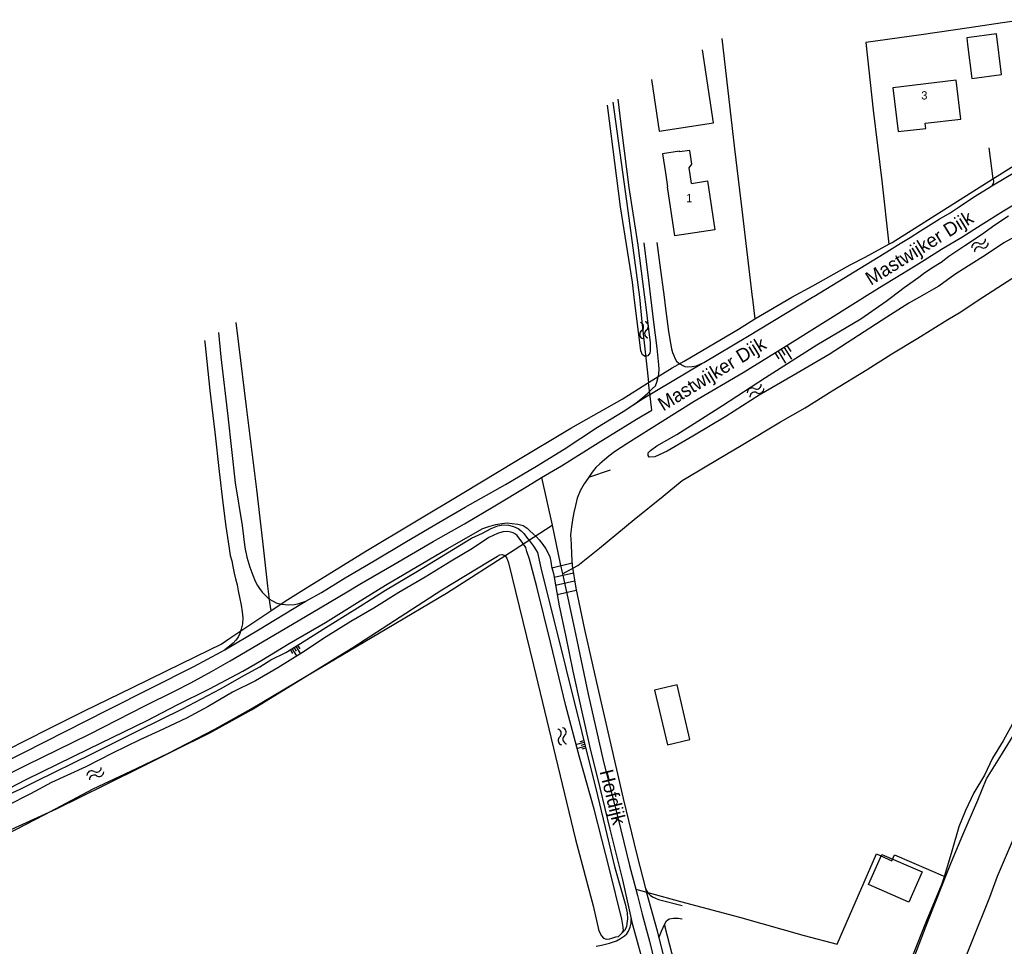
# Model space of a CAD drawing. Extents: x 123992 to 125854, y 449108 to 451911.
# Tile 156 of 175: x 124797 to 124977, y 451382 to 451551. Entities that reach past the tile are written whole.
import ezdxf
from ezdxf.enums import TextEntityAlignment as Align

# ---------------------------------------------------------------- set-up
doc = ezdxf.new("R2010")
doc.units = 0
for name, color, linetype in [('DEFAULT_113', 2, 'CONTINUOUS'), ('DEFAULT_117', 3, 'CONTINUOUS'), ('DEFAULT_21', 8, 'CONTINUOUS'), ('DEFAULT_23', 9, 'CONTINUOUS'), ('DEFAULT_4', 1, 'CONTINUOUS'), ('DEFAULT_48', 141, 'CONTINUOUS'), ('DEFAULT_7', 5, 'CONTINUOUS'), ('DEFAULT_79', 9, 'CONTINUOUS'), ('DEFAULT_99', 9, 'CONTINUOUS'), ('S04_TALUD', 9, 'CONTINUOUS'), ('S05_WATER', 141, 'CONTINUOUS')]:
    doc.layers.add(name, color=color, linetype=linetype)

msp = doc.modelspace()

# ---------------------------------------------------------------- linework, layer by layer
at = {"layer": 'DEFAULT_21'}
for points in [[(124979.989, 451550.598), (124976.156, 451550.034), (124970.082, 451549.087), (124961.329, 451547.845), (124951.265, 451546.444), (124952.624, 451534.101), (124954.159, 451521.24), (124955.455, 451509.658)], [(124924.986, 451547.151), (124927.314, 451527.042), (124928.672, 451515.967), (124930.569, 451500)], [(124905.146, 451535.561), (124907.894, 451515.749), (124909.999, 451500)], [(124955.455, 451509.658), (124956.08, 451510), (124974.434, 451521.616), (124975.712, 451522.35), (124978.988, 451524.43), (124982.779, 451526.674), (124982.659, 451527.877)], [(124972.573, 451500), (124981.47, 451505.734), (124986.117, 451508.706), (124993.504, 451513.64), (125000, 451517.308)], [(124937.765, 451500.002), (124941.578, 451502.082), (124948.428, 451505.886), (124951.109, 451507.312), (124955.455, 451509.658)], [(124895.946, 451449.57), (124898.748, 451451.094), (124902.704, 451454.246), (124909.039, 451459.49), (124914.331, 451463.751), (124917.76, 451466.589), (124918.521, 451467.028), (124924.548, 451470.597), (124928.526, 451472.975), (124935.722, 451477.292), (124940.23, 451479.864), (124945.141, 451482.924), (124951.516, 451486.8), (124956.016, 451489.67), (124960.753, 451492.546), (124966.19, 451495.919), (124968.589, 451497.358), (124970.982, 451498.975), (124972.573, 451500)], [(124909.999, 451500), (124910, 451499.994), (124910.428, 451495.542), (124911.398, 451486.761), (124911.672, 451484.446)], [(124930.569, 451500), (124930.604, 451499.702), (124930.845, 451497.566), (124931.042, 451496.045)], [(124931.042, 451496.045), (124937.762, 451500)], [(124937.762, 451500), (124937.765, 451500.002)], [(124836.427, 451495.418), (124836.927, 451491.423), (124838.297, 451480.048), (124840.203, 451464.979), (124841.275, 451455.509), (124842.228, 451447.35), (124842.585, 451444.431), (124842.82, 451442.863)], [(124911.672, 451484.446), (124915.971, 451487.132), (124918.162, 451488.336), (124928.051, 451494.207), (124931.042, 451496.045)], [(124842.82, 451442.863), (124845.425, 451444.599), (124849.81, 451447.346), (124860.1, 451453.717), (124878.002, 451464.418), (124887.362, 451470.048), (124897.482, 451476.117), (124906.851, 451481.45), (124911.672, 451484.446)], [(124892.161, 451467.129), (124895.777, 451469.282), (124902.5, 451473.466), (124909.458, 451477.776), (124912.267, 451479.405), (124911.672, 451484.446)], [(124795.158, 451413.192), (124798.319, 451414.772), (124803.954, 451417.496), (124809.764, 451420.344), (124819.851, 451425.519), (124825.367, 451428.24), (124828.241, 451429.693), (124831.99, 451431.766), (124835.386, 451433.711), (124843.344, 451438.407), (124850.484, 451442.603), (124856.745, 451446.298), (124859.026, 451447.674), (124865.23, 451451.307), (124872.369, 451455.504), (124878.109, 451458.707), (124883.609, 451461.962), (124889.575, 451465.589), (124892.161, 451467.129)], [(124892.161, 451467.129), (124894.069, 451458.458)], [(124887.141, 451453.985), (124894.069, 451458.458)], [(124894.069, 451458.458), (124895.524, 451451.417), (124895.946, 451449.57)], [(124733.547, 451368.684), (124741.426, 451373.15), (124745.424, 451375.543), (124750.119, 451378.233), (124756.032, 451381.762), (124764.193, 451386.466), (124773.65, 451391.878), (124783.963, 451396.713), (124789.231, 451399.357), (124801.631, 451405.708), (124810.407, 451410.383), (124818.33, 451414.094), (124824.162, 451416.894), (124832.574, 451421.255), (124839.206, 451424.99), (124849.221, 451430.911), (124863.979, 451439.611), (124874.821, 451446.033), (124887.141, 451453.985)], [(124895.946, 451449.57), (124896.957, 451445.149), (124898.337, 451438.642), (124900.622, 451427.637), (124902.599, 451419.064), (124903.423, 451415.278), (124906.04, 451405.176), (124908.199, 451396.43), (124909.36, 451392.091)], [(124965.765, 451394.35), (124966.871, 451397.069), (124968.929, 451402.01), (124971.662, 451408.34), (124973.275, 451412.197), (124975.662, 451416.076), (124979.071, 451421.651), (124982.76, 451427.83), (124984.175, 451430.312), (124985.675, 451431.963), (124988.893, 451435.926), (124992.571, 451440.438), (124995.384, 451443.973), (124998.082, 451447.385), (124999.748, 451449.457), (125000, 451449.788)], [(124794.638, 451417.452), (124802.295, 451421.317), (124808.866, 451424.604), (124817.611, 451428.847), (124823.772, 451431.884), (124831.636, 451435.744), (124833.749, 451436.758), (124835.324, 451437.876), (124842.82, 451442.863)], [(124909.36, 451392.091), (124917.498, 451389.856), (124928.236, 451387.014), (124940, 451383.667), (124946.059, 451382.058), (124953.198, 451398.516), (124955.972, 451397.287), (124956.476, 451398.373), (124965.765, 451394.35)], [(124958.458, 451375.49), (124959.893, 451379.187), (124962.545, 451386.229), (124965.205, 451392.973), (124965.765, 451394.35)], [(124909.36, 451392.091), (124909.669, 451390.937), (124910.483, 451387.508), (124911.817, 451382.607), (124913.236, 451376.815), (124914.641, 451371.498), (124916.105, 451366.184), (124916.92, 451362.755), (124918.37, 451357.917), (124920.723, 451350.551)]]:
    msp.add_lwpolyline(points, dxfattribs=at)
at = {"layer": 'DEFAULT_23'}
msp.add_lwpolyline([(124937.375, 451325.071), (124942.83, 451323.392), (124946.674, 451322.195), (124947.933, 451325.981), (124950.966, 451334.225), (124954.444, 451343.552), (124956.385, 451348.43), (124963.067, 451364.22), (124966.734, 451373.196), (124968.129, 451376.392), (124970.627, 451382.596), (124973.844, 451390.666), (124975.281, 451394.458), (124978.177, 451401.268), (124979.404, 451404.102), (124982.388, 451409.963), (124986.065, 451416.558), (124986.968, 451418.251), (124989.823, 451422.382), (124993.48, 451427.607), (124996.635, 451431.688), (124999.798, 451436.013), (125000, 451436.279)], dxfattribs=at)
at = {"layer": 'DEFAULT_4'}
for points in [[(124975.051, 451547.993), (124969.646, 451547.291), (124969.803, 451546.082)], [(124969.803, 451546.082), (124970.607, 451539.894), (124976.014, 451540.596), (124975.051, 451547.993)], [(124923.504, 451531.796), (124921.499, 451545.114)], [(124912.201, 451539.683), (124913.597, 451530.305)], [(124957.148, 451530.196), (124962.174, 451530.786), (124962.062, 451531.73), (124968.547, 451532.491), (124967.719, 451539.554), (124956.208, 451538.2), (124957.148, 451530.196)], [(124913.597, 451530.305), (124923.504, 451531.796)], [(124919.474, 451520.762), (124919.05, 451523.601), (124919.557, 451524.27), (124919.182, 451526.772), (124917.314, 451526.492), (124917.298, 451526.601), (124914.224, 451526.14)], [(124914.224, 451526.14), (124914.744, 451522.679)], [(124914.744, 451522.679), (124915.13, 451520.104)], [(124919.474, 451520.762), (124922.373, 451521.197), (124923.718, 451512.288), (124916.47, 451511.198), (124915.13, 451520.104)], [(124919.208, 451419.357), (124916.863, 451429.356), (124912.734, 451428.388), (124915.08, 451418.39), (124919.208, 451419.357)], [(124961.502, 451395.239), (124959.099, 451389.742), (124951.77, 451392.947), (124954.173, 451398.444), (124961.502, 451395.239)]]:
    msp.add_lwpolyline(points, dxfattribs=at)
at = {"layer": 'DEFAULT_48'}
for points in [[(124906.042, 451536.085), (124906.78, 451530.04), (124908.06, 451520.02), (124909.68, 451509.52), (124910.92, 451500)], [(124909.06, 451500), (124908.74, 451502.74), (124906.54, 451516.5), (124904.167, 451534.989)], [(124955.92, 451500), (124958.24, 451501.8), (124960.94, 451503.66), (124961.8, 451504.32), (124963.3, 451505.34), (124965.02, 451506.42), (124966.36, 451507.5), (124969.28, 451509.46), (124972.36, 451511.46), (124974.76, 451513.18), (124977.24, 451514.82)], [(124980.84, 451512.36), (124976.42, 451509.92)], [(124976.42, 451509.92), (124973.06, 451507.7), (124969.98, 451505.74), (124967.48, 451504.14), (124964.58, 451502.02), (124963.58, 451501.46), (124961.04, 451500)], [(124910.58, 451489.52), (124910.24, 451490.26), (124909.06, 451500)], [(124910.92, 451500), (124911.1, 451498.7), (124911.96, 451491.72), (124911.98, 451490.32), (124911.88, 451489.8), (124911.54, 451489.34), (124911.04, 451489.22), (124910.58, 451489.52)], [(124911.56, 451471.18), (124911.6, 451471.64), (124912.04, 451472.08), (124913.14, 451472.9), (124916.82, 451474.96), (124925.16, 451480.24), (124933, 451485.38), (124942.3, 451491.34), (124950.36, 451496.08), (124954.98, 451499.26), (124955.92, 451500)], [(124961.04, 451500), (124959.12, 451498.9), (124955.06, 451496.38), (124949.92, 451493.02), (124944.6, 451489.58), (124938.04, 451485.72), (124931.82, 451482.16), (124925.72, 451478.28), (124919.72, 451474.68), (124915.02, 451471.96)], [(124915.02, 451471.96), (124912.82, 451470.88), (124911.78, 451470.84), (124911.56, 451471.18)], [(124906.86, 451384.14), (124907.08, 451384.52), (124907.04, 451385.14), (124906.78, 451386.6), (124904.56, 451395.76), (124901.76, 451406.68), (124899.06, 451416.14), (124896.58, 451425.54), (124893.78, 451437.12), (124891.32, 451447.24), (124889.94, 451452.26), (124889.5, 451453.66), (124889.28, 451454.38), (124888.76, 451455.14), (124888.44, 451455.58), (124888.04, 451456.12), (124887.72, 451456.56), (124887.38, 451456.84), (124886.98, 451457.06), (124886.54, 451457.2), (124885.98, 451457.32), (124885.12, 451457.24), (124884.14, 451456.92), (124882.54, 451456.22), (124879.58, 451454.22), (124875.7, 451451.88), (124870.94, 451449), (124866.14, 451446.18), (124861.56, 451443.3), (124857.4, 451440.86), (124852.88, 451438.12), (124848.6, 451435.24), (124844.1, 451432.46), (124840.02, 451430.1), (124835.82, 451428)], [(124812.6, 451411.14), (124819.82, 451414.72), (124825.2, 451417.38), (124831.7, 451420.62), (124839.3, 451424.78), (124857.78, 451436.14), (124873.98, 451446.66), (124882.62, 451451.86), (124884.1, 451452.78), (124884.54, 451453.04), (124885.06, 451453.12), (124885.48, 451452.94), (124885.82, 451452.46), (124886.12, 451451.6), (124890.68, 451432.92), (124898.36, 451401.12)], [(124835.82, 451428), (124831.36, 451425.38), (124827.42, 451423.28), (124822.42, 451420.92), (124818.92, 451419.32), (124813.96, 451416.9), (124809.06, 451414.42), (124802.82, 451411.54), (124799, 451409.48), (124794.68, 451407.26), (124789.26, 451404.72), (124785.98, 451403.06), (124782.08, 451401.1), (124778.14, 451398.98), (124774.62, 451397.12), (124771.26, 451395.22)], [(124979.666, 451424.66), (124978, 451422.24), (124976.32, 451419.16), (124974.36, 451415.96), (124972.86, 451412.9), (124970.96, 451409.68), (124969.44, 451406.44), (124968.24, 451403.46), (124966.96, 451399), (124965.597, 451394.537)], [(124793.5, 451402.04), (124803.74, 451406.76), (124812.6, 451411.14)], [(124898.36, 451401.12), (124901.54, 451389.06), (124902.6, 451384.48), (124903.08, 451383.6), (124903.42, 451383.14), (124903.96, 451382.96), (124904.56, 451383.02), (124904.98, 451383.18), (124905.68, 451383.4), (124906.16, 451383.48), (124906.86, 451384.14)], [(124965.597, 451394.537), (124965.14, 451393.04), (124962.36, 451386.48), (124959.64, 451379.62)]]:
    msp.add_lwpolyline(points, dxfattribs=at)
at = {"layer": 'DEFAULT_7'}
for points in [[(124900.766, 451467.219), (124904.72, 451468.54)], [(124882.98, 451457.82), (124884.16, 451458.32), (124885.1, 451458.5), (124886.12, 451458.44), (124887.04, 451458.22), (124887.92, 451457.84), (124888.46, 451457.42), (124888.92, 451456.92), (124889.44, 451456.26), (124889.94, 451455.58), (124890.3, 451455.1), (124890.66, 451454.62), (124891.14, 451453.96), (124891.4, 451453.44), (124892.04, 451450.7), (124896.56, 451432.4), (124902.34, 451409.16), (124905.46, 451396.24), (124907.4, 451389.4), (124907.74, 451387.78), (124907.82, 451386.7), (124907.72, 451385.82), (124907.64, 451385.24), (124907.3, 451384.54), (124906.86, 451384.14)], [(124818.68, 451421.02), (124826.72, 451424.96), (124833.64, 451428.6), (124838.04, 451431.1), (124840.82, 451432.64), (124842.84, 451433.88), (124845.52, 451435.22), (124848.2, 451436.88), (124852.32, 451439.5), (124858.62, 451443.38), (124863.68, 451446.58), (124869.52, 451450.04), (124875.02, 451453.4), (124879.38, 451456.06), (124881.38, 451457), (124882.98, 451457.82)], [(124793.06, 451408.5), (124797.14, 451410.3), (124800.06, 451411.8), (124810.18, 451416.74), (124818.68, 451421.02)]]:
    msp.add_lwpolyline(points, dxfattribs=at)
at = {"layer": 'DEFAULT_79'}
for points in [[(124894.019, 451450.703), (124897.727, 451451.573)], [(124894.457, 451448.957), (124897.964, 451449.78)], [(124894.711, 451447.517), (124898.188, 451448.332)], [(124895.014, 451445.797), (124898.476, 451446.594)], [(124914.58, 451385.68), (124914.64, 451385.24), (124916.7, 451377.24), (124916.86, 451376.64), (124917.46, 451374.22)]]:
    msp.add_lwpolyline(points, dxfattribs=at)
at = {"layer": 'DEFAULT_99'}
for points in [[(124973.67, 451527.216), (124974.435, 451521.617)], [(124974.228, 451520.283), (124976.78, 451521.82), (124979.78, 451523.6), (124982.12, 451524.92), (124983.985, 451525.962)], [(124974.435, 451521.617), (124974.44, 451521.58), (124974.54, 451521.12), (124974.48, 451520.72), (124974.228, 451520.283)], [(124941.56, 451500), (124941.8, 451500.14), (124954.62, 451507.98), (124957.54, 451509.78), (124959.34, 451510.9), (124961.24, 451512.1), (124963.14, 451513.34), (124964.64, 451514.22), (124966.62, 451515.4), (124968.3, 451516.5), (124970.9, 451518.24), (124973.56, 451519.88), (124974.228, 451520.283)], [(124984.194, 451520.322), (124980.44, 451518.12), (124976.36, 451515.7), (124972.28, 451513.16), (124968.78, 451510.92), (124965.08, 451508.7), (124961.9, 451506.7), (124960.44, 451505.8), (124957.66, 451504.06), (124953.76, 451501.72), (124951, 451500)], [(124912.06, 451500), (124911.74, 451502.58), (124910.86, 451509.9)], [(124913.165, 451509.998), (124913.7, 451505.82), (124914.48, 451500)], [(124951, 451500), (124949.88, 451499.3), (124936.86, 451491.12), (124928.92, 451486.24), (124920, 451480.98), (124914.26, 451477.42), (124907.9, 451473.42), (124905.44, 451471.82), (124904.4, 451471.06), (124903.6, 451470.34), (124902.78, 451469.66), (124902.04, 451468.96), (124901.4, 451468.12), (124900.766, 451467.219)], [(124908.792, 451480.318), (124909.4, 451480.78), (124910.54, 451481.68), (124911.5, 451482.54), (124912.3, 451483.3), (124912.9, 451483.88), (124913.14, 451484.5), (124913.36, 451485.2), (124913.54, 451486), (124913.6, 451486.88), (124913.56, 451487.7), (124913.22, 451490.74), (124912.62, 451495.48), (124912.06, 451500)], [(124914.48, 451500), (124914.74, 451497.96), (124915.32, 451493.78), (124915.68, 451491.6), (124915.82, 451490.58), (124916.04, 451489.92), (124916.24, 451489.38), (124916.46, 451488.9), (124916.78, 451488.36), (124917.18, 451487.96), (124917.362, 451487.861)], [(124921.706, 451488.114), (124929.7, 451492.86), (124941.56, 451500)], [(124833.252, 451493.564), (124833.7, 451489.14), (124835, 451478.3), (124836.32, 451466.14), (124837.58, 451458.38), (124838.08, 451454.4), (124838.46, 451452.6), (124839, 451450.82), (124839.5, 451449.36), (124839.94, 451448.22), (124840.36, 451447.46), (124840.74, 451446.9), (124841.26, 451446.26), (124841.88, 451445.54), (124842.44, 451445.04), (124843.1, 451444.64), (124843.9, 451444.26), (124844.82, 451444.04), (124846.06, 451443.9), (124847.1, 451443.96), (124847.94, 451444.16), (124849.163, 451444.57)], [(124830.735, 451492.093), (124830.76, 451491.84), (124831.72, 451482.98), (124832.6, 451475.42), (124833.42, 451468.24), (124834.04, 451462.54), (124834.6, 451458.22), (124835.16, 451454.64), (124835.38, 451452.92), (124835.7, 451451.94), (124835.88, 451450.94), (124836.14, 451449.7), (124836.38, 451448.68), (124836.66, 451447.58), (124836.84, 451446.5), (124837.1, 451445.3), (124837.42, 451443.86), (124837.6, 451442.66), (124837.68, 451441.58), (124837.64, 451440.46), (124837.4, 451439.52), (124837.18, 451438.7), (124836.84, 451438.02), (124836.46, 451437.48), (124835.96, 451436.96), (124835.26, 451436.4), (124834.425, 451435.732)], [(124908.792, 451480.318), (124910.56, 451481.46), (124921.38, 451487.92), (124921.706, 451488.114)], [(124917.362, 451487.861), (124917.88, 451487.58), (124918.28, 451487.38), (124918.8, 451487.34), (124919.58, 451487.38), (124920.42, 451487.5), (124921.706, 451488.114)], [(124849.163, 451444.57), (124852.02, 451446.2), (124856.36, 451448.86), (124861.62, 451451.94), (124867.24, 451455.28), (124872.72, 451458.52), (124878.24, 451461.74), (124885.58, 451465.88), (124891.24, 451469.22), (124896.26, 451472.28), (124902.38, 451476.34), (124907.06, 451479.2), (124908.792, 451480.318)], [(124900.766, 451467.219), (124900.64, 451467.04), (124899.9, 451465.96), (124899.18, 451464.7), (124898.66, 451463.38), (124898.32, 451462.06), (124898.02, 451460.76), (124897.8, 451459.4), (124897.6, 451458.16), (124897.44, 451456.68), (124897.56, 451454.98), (124897.62, 451453.1), (124897.76, 451451.1), (124898.4, 451446.96), (124899.96, 451439.44), (124902.16, 451429.74), (124904.58, 451419.18), (124907.02, 451408.64), (124909.52, 451398.38), (124911.095, 451392.225)], [(124790.9, 451408.34), (124798.22, 451412.06), (124809.64, 451417.68), (124820.26, 451422.86), (124825.76, 451425.68), (124831.62, 451428.6), (124837.7, 451431.84), (124841.14, 451433.86), (124846.18, 451436.86), (124852.78, 451440.72), (124858.58, 451444.36), (124863.7, 451447.5), (124874.94, 451454.12), (124881.44, 451457.82), (124882.56, 451458.18), (124883.82, 451458.56), (124884.92, 451458.78), (124885.86, 451458.88), (124886.82, 451458.78), (124887.84, 451458.66), (124888.82, 451458.38), (124889.54, 451457.88), (124890.02, 451457.4), (124890.64, 451456.9)], [(124890.64, 451456.9), (124891.2, 451456.38), (124891.74, 451455.78), (124892.38, 451454.94), (124892.92, 451454.12), (124893.32, 451453.44), (124893.64, 451452.68), (124893.84, 451451.8), (124893.96, 451450.9), (124894.34, 451449.62), (124895.38, 451443.72), (124896.5, 451438.38), (124897.86, 451431.82), (124899.26, 451425.52), (124900.96, 451417.94), (124902.78, 451410.58)], [(124834.425, 451435.732), (124840.58, 451439.36), (124848.48, 451444.18), (124849.163, 451444.57)], [(124771.396, 451403.105), (124774.32, 451404.78), (124778.44, 451407.04), (124782.72, 451409.38), (124786.08, 451411.08), (124791.5, 451413.84), (124797.68, 451416.94), (124813.1, 451424.8), (124828.76, 451432.7), (124833.76, 451435.34), (124834.425, 451435.732)], [(124902.78, 451410.58), (124904.58, 451403.04), (124906.88, 451393.8), (124908.483, 451386.706)], [(124911.095, 451392.225), (124911.24, 451391.66), (124913.2, 451384.5), (124913.533, 451383.213)], [(124911.095, 451392.225), (124911.56, 451391.34), (124912.02, 451390.92), (124912.5, 451390.64), (124912.9, 451390.44), (124913.5, 451390.24), (124917.804, 451389.124)], [(124902.093, 451381.701), (124903.1, 451381.86), (124904.54, 451382.26), (124905.84, 451382.7), (124906.56, 451383.08), (124907.26, 451383.58), (124907.68, 451383.96), (124908.02, 451384.42), (124908.32, 451385.16), (124908.46, 451385.9), (124908.483, 451386.706)], [(124908.483, 451386.706), (124908.62, 451386.1), (124911.24, 451376.621)], [(124914.58, 451385.68), (124914.94, 451386.32), (124915.42, 451386.68), (124916.22, 451386.82), (124917.06, 451386.78), (124917.804, 451386.663)], [(124913.533, 451383.213), (124914.017, 451384.434), (124914.58, 451385.68)], [(124913.533, 451383.213), (124915, 451377.54), (124917.74, 451367.34), (124919.06, 451362.28), (124921.02, 451356.2), (124921.376, 451355.047)]]:
    msp.add_lwpolyline(points, dxfattribs=at)
at = {"layer": 'S04_TALUD'}
for p, q in [((124937.771, 451488.686), (124936.406, 451490.856)), ((124937.631, 451490.113), (124936.948, 451491.198)), ((124935.461, 451488.747), (124934.778, 451489.832)), ((124936.686, 451488.003), (124935.32, 451490.174)), ((124936.546, 451489.43), (124935.863, 451490.515)), ((124846.797, 451435.082), (124846.376, 451435.763)), ((124847.559, 451434.611), (124846.716, 451435.973)), ((124847.478, 451435.503), (124847.057, 451436.184)), ((124848.24, 451435.033), (124847.398, 451436.395)), ((124848.159, 451435.924), (124847.738, 451436.605)), ((124899.179, 451419.037), (124899.866, 451419.216)), ((124898.582, 451418.515), (124899.955, 451418.872)), ((124898.76, 451417.829), (124900.133, 451418.186)), ((124899.357, 451418.351), (124900.044, 451418.529)), ((124899.536, 451417.664), (124900.222, 451417.842))]:
    msp.add_line(p, q, dxfattribs=at)
at = {"layer": 'S05_WATER'}
for points in [[(124971.829, 451509.835), (124972.014, 451509.76), (124972.211, 451509.73), (124972.41, 451509.747), (124972.599, 451509.81), (124972.769, 451509.916), (124972.909, 451510.058), (124973.012, 451510.228), (124973.073, 451510.418), (124973.088, 451510.617), (124973.085, 451510.655)], [(124971.829, 451509.835), (124971.644, 451509.91), (124971.447, 451509.939), (124971.248, 451509.922), (124971.059, 451509.859), (124970.889, 451509.754), (124970.749, 451509.612), (124970.646, 451509.441), (124970.585, 451509.251), (124970.57, 451509.052), (124970.573, 451509.015)], [(124972.321, 451509.081), (124972.136, 451509.156), (124971.939, 451509.186), (124971.74, 451509.169), (124971.551, 451509.106), (124971.381, 451509), (124971.241, 451508.858), (124971.138, 451508.688), (124971.077, 451508.498), (124971.062, 451508.299), (124971.065, 451508.261)], [(124972.321, 451509.081), (124972.506, 451509.006), (124972.703, 451508.977), (124972.902, 451508.994), (124973.091, 451509.057), (124973.261, 451509.162), (124973.401, 451509.304), (124973.504, 451509.475), (124973.565, 451509.665), (124973.58, 451509.864), (124973.577, 451509.901)], [(124910.4, 451493.93), (124910.545, 451494.067), (124910.654, 451494.234), (124910.721, 451494.422), (124910.743, 451494.62), (124910.717, 451494.818), (124910.647, 451495.005), (124910.534, 451495.17), (124910.386, 451495.304), (124910.212, 451495.4), (124910.177, 451495.413)], [(124911.29, 451494.064), (124911.435, 451494.201), (124911.544, 451494.368), (124911.611, 451494.556), (124911.633, 451494.754), (124911.607, 451494.952), (124911.536, 451495.139), (124911.424, 451495.304), (124911.276, 451495.438), (124911.101, 451495.534), (124911.066, 451495.547)], [(124910.4, 451493.93), (124910.255, 451493.793), (124910.146, 451493.626), (124910.079, 451493.438), (124910.057, 451493.24), (124910.083, 451493.042), (124910.154, 451492.855), (124910.266, 451492.69), (124910.414, 451492.556), (124910.589, 451492.46), (124910.624, 451492.447)], [(124911.29, 451494.064), (124911.145, 451493.927), (124911.036, 451493.76), (124910.969, 451493.572), (124910.947, 451493.374), (124910.973, 451493.176), (124911.043, 451492.989), (124911.156, 451492.824), (124911.304, 451492.69), (124911.478, 451492.594), (124911.513, 451492.581)], [(124930.925, 451483.357), (124931.109, 451483.279), (124931.306, 451483.246), (124931.505, 451483.26), (124931.695, 451483.32), (124931.866, 451483.422), (124932.009, 451483.562), (124932.115, 451483.731), (124932.178, 451483.92), (124932.196, 451484.119), (124932.194, 451484.156)], [(124930.925, 451483.357), (124930.741, 451483.435), (124930.545, 451483.468), (124930.346, 451483.454), (124930.155, 451483.394), (124929.984, 451483.291), (124929.842, 451483.152), (124929.736, 451482.982), (124929.672, 451482.793), (124929.654, 451482.595), (124929.656, 451482.557)], [(124931.405, 451482.595), (124931.221, 451482.673), (124931.024, 451482.706), (124930.825, 451482.692), (124930.635, 451482.632), (124930.464, 451482.53), (124930.321, 451482.39), (124930.215, 451482.221), (124930.152, 451482.032), (124930.134, 451481.833), (124930.136, 451481.796)], [(124931.405, 451482.595), (124931.589, 451482.517), (124931.785, 451482.484), (124931.984, 451482.498), (124932.175, 451482.558), (124932.346, 451482.661), (124932.488, 451482.8), (124932.594, 451482.97), (124932.658, 451483.159), (124932.676, 451483.357), (124932.674, 451483.395)], [(124895.465, 451419.842), (124895.598, 451419.991), (124895.693, 451420.167), (124895.743, 451420.36), (124895.748, 451420.559), (124895.706, 451420.754), (124895.619, 451420.934), (124895.493, 451421.089), (124895.334, 451421.21), (124895.152, 451421.291), (124895.116, 451421.301)], [(124896.341, 451420.052), (124896.473, 451420.201), (124896.568, 451420.377), (124896.619, 451420.569), (124896.623, 451420.769), (124896.581, 451420.964), (124896.494, 451421.144), (124896.368, 451421.299), (124896.21, 451421.42), (124896.027, 451421.5), (124895.991, 451421.511)], [(124895.465, 451419.842), (124895.333, 451419.693), (124895.238, 451419.517), (124895.187, 451419.325), (124895.183, 451419.125), (124895.225, 451418.93), (124895.312, 451418.75), (124895.438, 451418.595), (124895.596, 451418.474), (124895.779, 451418.394), (124895.815, 451418.383)], [(124896.341, 451420.052), (124896.208, 451419.903), (124896.113, 451419.727), (124896.063, 451419.534), (124896.058, 451419.335), (124896.1, 451419.14), (124896.187, 451418.96), (124896.313, 451418.805), (124896.472, 451418.684), (124896.654, 451418.603), (124896.69, 451418.593)], [(124810.601, 451413.544), (124810.42, 451413.629), (124810.225, 451413.671), (124810.026, 451413.665), (124809.833, 451413.614), (124809.658, 451413.518), (124809.509, 451413.385), (124809.396, 451413.22), (124809.324, 451413.034), (124809.298, 451412.836), (124809.298, 451412.799)], [(124810.601, 451413.544), (124810.781, 451413.458), (124810.976, 451413.417), (124811.176, 451413.422), (124811.368, 451413.474), (124811.544, 451413.569), (124811.692, 451413.702), (124811.805, 451413.867), (124811.877, 451414.053), (124811.903, 451414.251), (124811.903, 451414.288)], [(124811.047, 451412.762), (124810.867, 451412.848), (124810.672, 451412.889), (124810.472, 451412.884), (124810.28, 451412.832), (124810.104, 451412.737), (124809.956, 451412.604), (124809.843, 451412.439), (124809.771, 451412.253), (124809.745, 451412.055), (124809.745, 451412.018)], [(124811.047, 451412.762), (124811.228, 451412.677), (124811.423, 451412.635), (124811.622, 451412.641), (124811.815, 451412.692), (124811.99, 451412.788), (124812.139, 451412.921), (124812.252, 451413.086), (124812.324, 451413.272), (124812.35, 451413.47), (124812.35, 451413.507)]]:
    msp.add_lwpolyline(points, dxfattribs=at)

# ---------------------------------------------------------------- texts
at = {"layer": 'DEFAULT_113'}
for s, p in [('3', (124961.925, 451536.803)), ('1', (124919.064, 451518.079))]:
    msp.add_text(s, height=1.5, dxfattribs=at).set_placement(p, align=Align.MIDDLE_CENTER)
at = {"layer": 'DEFAULT_117'}
for s, rotation, p in [('Mastwijker Dijk', 31.7502, (124961.001, 451508.999)), ('Mastwijker Dijk', 31.46487, (124923.192, 451486.046)), ('Hofdijk', 283.93901, (124905.153, 451408.893))]:
    msp.add_text(s, height=2.5, rotation=rotation, dxfattribs=at).set_placement(p, align=Align.MIDDLE_CENTER)

doc.saveas('drawing.dxf')
